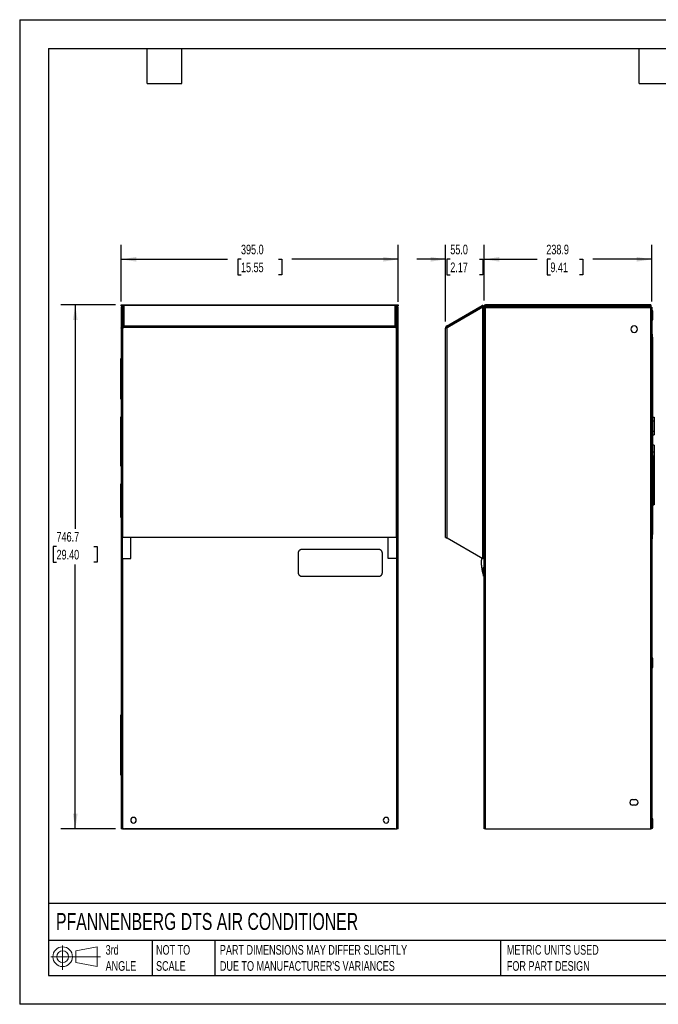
# Model space of a CAD drawing. Header units: millimetres. Extents: x 0 to 1956, y 0 to 1511.
# Tile 1 of 2: x 0 to 980, y 0 to 1511. Entities that reach past the tile are written whole.
import ezdxf

# ---------------------------------------------------------------- set-up
doc = ezdxf.new("R2010")
doc.units = ezdxf.units.MM
doc.header["$LTSCALE"] = 7
doc.layers.add('DIMENSIONS', color=140, linetype='Continuous', lineweight=25)
doc.layers.add('TEXT', color=140, linetype='Continuous', lineweight=25)
doc.styles.add('SLDTEXTSTYLE0', font='TXT', dxfattribs={"width": 0.7})
doc.dimstyles.new('SLDDIMSTYLE5', dxfattribs={"dimtxt": 15.106055, "dimasz": 23.114, "dimexe": 0, "dimexo": 0.0625, "dimgap": 3.776514, "dimtad": 0, "dimtih": 1, "dimtoh": 1, "dimdec": 1, "dimlfac": 0.928571, "dimrnd": 1e-09, "dimzin": 12, "dimdsep": 46, "dimtxsty": 'SLDTEXTSTYLE0', "dimsah": 1, "dimcen": 0.09, "dimadec": 0, "dimazin": 3, "dimtfac": 1, "dimtdec": 1, "dimtofl": 0, "dimtmove": 0, "dimatfit": 3, "dimfxl": 0, "dimfrac": 2, "dimtolj": 1, "dimtzin": 12, "dimarcsym": 0})
doc.dimstyles.new('SLDDIMSTYLE6', dxfattribs={"dimtxt": 15.106055, "dimasz": 23.114, "dimexe": 0, "dimexo": 0.0625, "dimgap": 3.776514, "dimtad": 0, "dimtih": 1, "dimtoh": 1, "dimdec": 1, "dimlfac": 0.928571, "dimrnd": 1e-09, "dimzin": 4, "dimdsep": 46, "dimtxsty": 'SLDTEXTSTYLE0', "dimsah": 1, "dimcen": 0.09, "dimadec": 0, "dimazin": 1, "dimtfac": 1, "dimtdec": 1, "dimtofl": 0, "dimtmove": 0, "dimatfit": 3, "dimfxl": 0, "dimfrac": 2, "dimtolj": 1, "dimtzin": 12, "dimarcsym": 0})
doc.dimstyles.new('SLDDIMSTYLE7', dxfattribs={"dimtxt": 15.106055, "dimasz": 23.114, "dimexe": 0, "dimexo": 0.0625, "dimgap": 3.776514, "dimtad": 0, "dimtih": 1, "dimtoh": 1, "dimdec": 1, "dimlfac": 0.928571, "dimrnd": 1e-09, "dimzin": 4, "dimdsep": 46, "dimtxsty": 'SLDTEXTSTYLE0', "dimsah": 1, "dimcen": 0.09, "dimadec": 0, "dimazin": 1, "dimtfac": 1, "dimtdec": 1, "dimtmove": 0, "dimatfit": 0, "dimfxl": 0, "dimfrac": 2, "dimtolj": 1, "dimtzin": 12, "dimarcsym": 0})

# ---------------------------------------------------------------- blocks, each defined once
blk = doc.blocks.new('Block11')
at = {"color": 7, "linetype": 'Continuous', "lineweight": 18}
for p, q in [((18.1, 37.2), (18.1, 0)), ((38.4, 29.2), (71.2, 35.2)), ((71.2, 35.2), (71.2, 5.1)), ((0, 20.2), (76.1, 20.2)), ((38.4, 11.2), (38.4, 29.2)), ((38.4, 11.2), (71.2, 5.1))]:
    blk.add_line(p, q, dxfattribs=at)
for radius in [15.1, 9]:
    blk.add_circle((18.1, 20.2), radius, dxfattribs=at)
blk = doc.blocks.new('Block12')
at = {"color": 7, "linetype": 'Continuous'}
blk.add_blockref('Block11', (0, 0), dxfattribs=at)
blk = doc.blocks.new('_D_19')
at = {"layer": 'DIMENSIONS'}
for p, q in [((147, 1073.5), (63.1, 1073.5)), ((85.3, 1073.5), (85.3, 729.9)), ((56.6, 702.5), (51.5, 702.5)), ((51.5, 702.5), (51.5, 678.5)), ((114.1, 702.5), (119.1, 702.5)), ((119.1, 702.5), (119.1, 678.5)), ((51.5, 678.5), (56.6, 678.5)), ((85.3, 269.4), (85.3, 675.1)), ((119.1, 678.5), (114.1, 678.5)), ((147, 269.4), (63.1, 269.4))]:
    blk.add_line(p, q, dxfattribs=at)
for points in [[(85.3, 1073.5), (81.8, 1050.4), (88.9, 1050.4)], [(85.3, 269.4), (88.9, 292.5), (81.8, 292.5)]]:
    blk.add_solid(points, dxfattribs=at)
at = {"layer": 'DIMENSIONS', "char_height": 14.82, "attachment_point": 1, "style": 'SLDTEXTSTYLE0'}
for s, insert in [('746.7', (56.6, 725)), ('29.40', (56.6, 697.6))]:
    blk.add_mtext(s, dxfattribs=dict(at, insert=insert))
blk = doc.blocks.new('_D_20')
at = {"layer": 'DIMENSIONS'}
for p, q in [((155.9, 1078.9), (155.9, 1165.8)), ((581.3, 1078.2), (581.3, 1165.8)), ((155.9, 1143.5), (319.3, 1143.5)), ((339.8, 1143.5), (334.7, 1143.5)), ((334.7, 1143.5), (334.7, 1119.5)), ((397.2, 1143.5), (402.3, 1143.5)), ((402.3, 1143.5), (402.3, 1119.5)), ((581.3, 1143.5), (417.7, 1143.5)), ((334.7, 1119.5), (339.8, 1119.5)), ((402.3, 1119.5), (397.2, 1119.5))]:
    blk.add_line(p, q, dxfattribs=at)
for points in [[(155.9, 1143.5), (179, 1140), (179, 1147.1)], [(581.3, 1143.5), (558.2, 1147.1), (558.2, 1140)]]:
    blk.add_solid(points, dxfattribs=at)
at = {"layer": 'DIMENSIONS', "char_height": 14.82, "attachment_point": 1, "style": 'SLDTEXTSTYLE0'}
for s, insert in [('395.0', (339.8, 1166)), ('15.55', (339.8, 1138.6))]:
    blk.add_mtext(s, dxfattribs=dict(at, insert=insert))
blk = doc.blocks.new('_D_21')
at = {"layer": 'DIMENSIONS'}
for p, q in [((654, 1048), (654, 1165.8)), ((713.2, 1080.3), (713.2, 1165.8)), ((654, 1143.5), (609.5, 1143.5)), ((661.1, 1143.5), (656, 1143.5)), ((656, 1143.5), (656, 1119.5)), ((706, 1143.5), (711.1, 1143.5)), ((711.1, 1143.5), (711.1, 1119.5)), ((713.2, 1143.5), (757.7, 1143.5)), ((656, 1119.5), (661.1, 1119.5)), ((711.1, 1119.5), (706, 1119.5))]:
    blk.add_line(p, q, dxfattribs=at)
for points in [[(654, 1143.5), (630.9, 1147.1), (630.9, 1140)], [(713.2, 1143.5), (736.4, 1140), (736.4, 1147.1)]]:
    blk.add_solid(points, dxfattribs=at)
at = {"layer": 'DIMENSIONS', "char_height": 14.82, "attachment_point": 1, "style": 'SLDTEXTSTYLE0'}
for s, insert in [('55.0', (661.1, 1166)), ('2.17', (661.1, 1138.6))]:
    blk.add_mtext(s, dxfattribs=dict(at, insert=insert))
blk = doc.blocks.new('_D_22')
at = {"layer": 'DIMENSIONS'}
for p, q in [((713.2, 1080.3), (713.2, 1165.8)), ((970.5, 1079), (970.5, 1165.8)), ((713.2, 1143.5), (794.3, 1143.5)), ((814.8, 1143.5), (809.7, 1143.5)), ((809.7, 1143.5), (809.7, 1119.5)), ((859.7, 1143.5), (864.7, 1143.5)), ((864.7, 1143.5), (864.7, 1119.5)), ((970.5, 1143.5), (880.1, 1143.5)), ((809.7, 1119.5), (814.8, 1119.5)), ((864.7, 1119.5), (859.7, 1119.5))]:
    blk.add_line(p, q, dxfattribs=at)
for points in [[(713.2, 1143.5), (736.4, 1140), (736.4, 1147.1)], [(970.5, 1143.5), (947.4, 1147.1), (947.4, 1140)]]:
    blk.add_solid(points, dxfattribs=at)
at = {"layer": 'DIMENSIONS', "char_height": 14.82, "attachment_point": 1, "style": 'SLDTEXTSTYLE0'}
for s, insert in [('238.9', (808.5, 1166)), ('9.41', (814.8, 1138.6))]:
    blk.add_mtext(s, dxfattribs=dict(at, insert=insert))

msp = doc.modelspace()

# ---------------------------------------------------------------- linework, layer by layer
at = {"color": 7, "linetype": 'Continuous'}
for p, q in [((0.02, 1511.32), (0.02, 0.02)), ((0.02, 1511.32), (1955.82, 1511.32)), ((1955.82, 0.02), (0.02, 0.02))]:
    msp.add_line(p, q, dxfattribs=at)
for p, q in [((155.89, 1072.22), (155.89, 1073.53)), ((155.89, 1073.53), (158.02, 1073.53)), ((158.02, 1073.53), (579.15, 1073.53)), ((158.02, 1073.53), (158.02, 1071.68)), ((579.15, 1071.4), (579.15, 1073.53)), ((579.15, 1073.53), (581.28, 1073.53)), ((581.28, 1073.53), (581.28, 1072.22)), ((715.38, 1073.53), (715.38, 1072.22)), ((969.15, 1073.53), (715.38, 1073.53)), ((969.15, 1073.53), (969.15, 1072.22)), ((155.87, 1069.98), (157.1, 1069.98)), ((155.87, 1069.98), (155.87, 1038.16)), ((155.89, 1072.22), (158.02, 1072.22)), ((157.1, 1069.98), (157.1, 1038.16)), ((157.64, 1069.3), (157.1, 1069.3)), ((157.64, 1070.61), (157.64, 1039.76)), ((159.72, 1072.66), (159.72, 1041.13)), ((159.72, 1072.66), (160.34, 1072.66)), ((576.02, 1072.74), (160.34, 1072.74)), ((160.34, 1072.66), (160.34, 1072.74)), ((160.34, 1072.66), (160.34, 1072.46)), ((576.02, 1072.46), (160.34, 1072.46)), ((576.02, 1072.74), (576.02, 1072.66)), ((576.02, 1072.66), (576.02, 1072.46)), ((576.02, 1072.66), (576.64, 1072.66)), ((576.64, 1041.13), (576.64, 1072.66)), ((578.53, 1071.4), (579.15, 1071.4)), ((578.72, 1039.76), (578.72, 1070.61)), ((579.15, 1072.22), (581.28, 1072.22)), ((579.15, 1069.3), (579.15, 1071.4)), ((579.26, 1069.3), (579.15, 1069.3)), ((579.15, 1056.78), (579.15, 1069.3)), ((580.49, 1069.98), (579.26, 1069.98)), ((579.26, 1069.98), (579.26, 1038.16)), ((580.49, 1069.98), (580.49, 1038.16)), ((581.28, 1069.3), (580.49, 1069.3)), ((581.28, 269.41), (581.28, 1069.3)), ((655.49, 1041.13), (710.09, 1072.66)), ((711.17, 1069.98), (656.06, 1038.16)), ((657.26, 1039.76), (710.7, 1070.61)), ((710.7, 1071.59), (710.09, 1072.66)), ((710.7, 1069.71), (710.7, 1070.61)), ((711.17, 1056.78), (711.17, 1069.98)), ((711.64, 1070.66), (711.64, 1057.38)), ((711.64, 1070.66), (712.87, 1070.66)), ((712.87, 1070.66), (712.87, 1057.38)), ((714.56, 1071.4), (713.25, 1071.4)), ((713.25, 1069.3), (713.25, 1071.4)), ((713.25, 269.41), (713.25, 1069.3)), ((715.38, 1069.3), (713.25, 1069.3)), ((714.56, 1069.3), (714.56, 1071.4)), ((969.15, 1072.22), (715.38, 1072.22)), ((715.38, 269.41), (715.38, 1069.3)), ((969.15, 1069.3), (715.38, 1069.3)), ((716.2, 1071.43), (969.15, 1071.43)), ((969.15, 1071.43), (969.15, 1069.3)), ((969.15, 1070.12), (970.51, 1070.12)), ((969.15, 269.41), (969.15, 1069.3)), ((970.51, 1070.12), (970.51, 269.41)), ((972.13, 1064.43), (970.51, 1064.43)), ((972.13, 1060.93), (970.51, 1060.93)), ((972.13, 1060.93), (972.13, 1064.43)), ((972.13, 1050.43), (972.13, 1060.93)), ((157.64, 1056.78), (157.1, 1056.78)), ((579.26, 1056.78), (578.72, 1056.78)), ((711.17, 684.17), (711.17, 1056.78)), ((711.17, 1056.78), (713.25, 1056.78)), ((712.87, 1057.38), (711.64, 1057.38)), ((970.51, 1050.43), (972.13, 1050.43)), ((155.87, 1038.16), (155.87, 715.99)), ((157.1, 1038.16), (155.87, 1038.16)), ((158.87, 1039.76), (157.64, 1039.76)), ((157.64, 1039.76), (157.64, 1037.79)), ((157.95, 1037.67), (157.95, 716.48)), ((157.95, 1037.67), (158.87, 1037.67)), ((158.87, 1041.13), (158.87, 1040.86)), ((158.87, 1041.13), (159.72, 1041.13)), ((577.48, 1040.86), (158.87, 1040.86)), ((158.87, 1040.86), (158.87, 1039.06)), ((577.48, 1039.06), (158.87, 1039.06)), ((158.87, 1039.06), (158.87, 1037.67)), ((577.48, 1041.13), (576.64, 1041.13)), ((577.48, 1041.13), (577.48, 1040.86)), ((577.48, 1040.86), (577.48, 1039.06)), ((577.48, 1039.76), (578.72, 1039.76)), ((577.48, 1039.06), (577.48, 1037.67)), ((578.41, 1037.67), (577.48, 1037.67)), ((578.41, 716.48), (578.41, 1037.67)), ((578.72, 1039.76), (578.72, 1037.79)), ((579.26, 1038.16), (580.49, 1038.16)), ((580.49, 715.99), (580.49, 1038.16)), ((655.21, 1039.06), (653.98, 1039.06)), ((653.98, 1039.06), (653.98, 1037.67)), ((653.98, 716.48), (653.98, 1037.67)), ((655.49, 1041.13), (655.02, 1040.86)), ((655.02, 1040.86), (655.64, 1039.8)), ((655.21, 1039.06), (655.21, 1038.03)), ((656.1, 1040.07), (655.49, 1041.13)), ((656.1, 1040.07), (655.64, 1039.8)), ((656.06, 715.99), (656.06, 1038.16)), ((657.26, 1039.76), (658.33, 1039.47)), ((970.51, 1028.84), (971.74, 1028.84)), ((971.74, 1023.56), (971.74, 1028.84)), ((972.13, 1023.56), (970.51, 1023.56)), ((972.13, 1020.06), (970.51, 1020.06)), ((972.13, 1023.89), (971.74, 1023.89)), ((972.13, 1023.56), (972.13, 1023.89)), ((972.13, 1020.06), (972.13, 1023.56)), ((972.13, 1009.56), (972.13, 1020.06)), ((970.51, 1009.56), (972.13, 1009.56)), ((971.74, 1009.56), (971.74, 777.05)), ((155.35, 989.32), (155.35, 991.47)), ((155.35, 991.47), (155.87, 991.47)), ((155.35, 931.16), (155.35, 989.32)), ((155.35, 989.32), (155.87, 989.32)), ((155.35, 929.01), (155.35, 931.16)), ((155.35, 931.16), (155.87, 931.16)), ((155.35, 929.01), (155.87, 929.01)), ((155.34, 899.5), (155.34, 901.65)), ((155.34, 901.65), (155.87, 901.65)), ((155.34, 828.42), (155.34, 899.5)), ((155.34, 899.5), (155.87, 899.5)), ((971.74, 901.22), (973.96, 901.22)), ((971.74, 895.84), (973.96, 895.84)), ((973.96, 901.22), (973.96, 895.84)), ((973.96, 895.84), (973.96, 879.68)), ((971.74, 879.68), (973.96, 879.68)), ((973.96, 879.68), (973.96, 874.3)), ((971.74, 874.3), (973.96, 874.3)), ((973.96, 858.15), (971.74, 858.15)), ((973.96, 847.38), (971.74, 847.38)), ((973.96, 858.15), (973.96, 847.38)), ((973.96, 847.38), (973.96, 841.72)), ((971.74, 841.72), (973.63, 841.72)), ((973.63, 841.99), (973.63, 766.61)), ((973.95, 841.99), (973.63, 841.99)), ((973.95, 841.99), (973.95, 766.61)), ((973.95, 841.72), (973.96, 841.72)), ((973.96, 841.72), (973.96, 766.88)), ((155.34, 826.27), (155.34, 828.42)), ((155.34, 828.42), (155.87, 828.42)), ((155.34, 826.27), (155.87, 826.27)), ((155.35, 796.76), (155.35, 798.92)), ((155.35, 798.92), (155.87, 798.92)), ((155.35, 749.38), (155.35, 796.76)), ((155.87, 796.76), (155.35, 796.76)), ((972.13, 777.05), (970.51, 777.05)), ((972.13, 773.55), (970.51, 773.55)), ((972.13, 773.55), (972.13, 777.05)), ((972.13, 763.05), (972.13, 773.55)), ((970.51, 763.05), (972.13, 763.05)), ((971.74, 763.05), (971.74, 721.11)), ((972.13, 766.88), (973.63, 766.88)), ((973.95, 766.61), (973.63, 766.61)), ((973.95, 766.88), (973.96, 766.88)), ((155.35, 747.22), (155.35, 749.38)), ((155.35, 749.38), (155.87, 749.38)), ((155.87, 747.22), (155.35, 747.22)), ((157.1, 715.99), (155.87, 715.99)), ((155.87, 715.99), (155.87, 684.17)), ((157.1, 715.99), (157.1, 684.17)), ((578.41, 716.48), (157.95, 716.48)), ((157.95, 684.17), (157.95, 716.48)), ((170.77, 684.17), (170.77, 716.48)), ((565.58, 684.17), (565.58, 716.48)), ((578.41, 716.48), (578.41, 684.17)), ((579.26, 715.99), (580.49, 715.99)), ((579.26, 715.99), (579.26, 684.17)), ((580.49, 715.99), (580.49, 684.17)), ((656.06, 715.99), (711.17, 684.17)), ((970.51, 721.11), (971.74, 721.11)), ((970.51, 714.27), (971.74, 714.27)), ((971.74, 714.27), (971.74, 721.11)), ((155.87, 684.17), (157.1, 684.17)), ((155.89, 684.17), (155.89, 269.41)), ((157.1, 684.17), (157.95, 684.17)), ((157.95, 684.17), (170.77, 684.17)), ((158.02, 684.17), (158.02, 269.41)), ((578.41, 684.17), (565.58, 684.17)), ((578.41, 684.17), (579.26, 684.17)), ((579.15, 269.41), (579.15, 684.17)), ((580.49, 684.17), (579.26, 684.17)), ((713.25, 684.17), (711.17, 684.17)), ((713.25, 662.49), (712.17, 662.49)), ((713.25, 657.11), (712.17, 657.11)), ((972.13, 531.36), (970.51, 531.36)), ((972.13, 527.86), (972.13, 531.36)), ((972.13, 527.86), (970.51, 527.86)), ((970.51, 517.36), (972.13, 517.36)), ((970.51, 517.19), (972.13, 517.19)), ((972.13, 517.36), (972.13, 527.86)), ((972.13, 517.19), (972.13, 517.36)), ((155.89, 444.09), (155.35, 444.09)), ((155.35, 438.71), (155.35, 444.09)), ((155.89, 438.71), (155.35, 438.71)), ((155.35, 356.86), (155.35, 438.71)), ((155.35, 351.48), (155.35, 356.86)), ((155.89, 356.86), (155.35, 356.86)), ((155.89, 351.48), (155.35, 351.48)), ((940.95, 314.17), (945.22, 314.17)), ((945.22, 305.64), (940.95, 305.64)), ((972.13, 284.84), (970.51, 284.84)), ((972.13, 277.84), (970.51, 277.84)), ((972.13, 277.84), (972.13, 284.84)), ((972.13, 270.84), (972.13, 277.84)), ((158.02, 269.41), (155.89, 269.41)), ((158.02, 269.41), (579.15, 269.41)), ((158.82, 269.41), (158.82, 269.41)), ((159.8, 269.41), (158.82, 269.41)), ((159.8, 269.41), (159.8, 269.41)), ((159.8, 269.41), (160.88, 269.41)), ((576.57, 269.41), (160.88, 269.41)), ((160.88, 269.41), (160.88, 269.41)), ((576.57, 269.41), (577.65, 269.41)), ((576.57, 269.41), (576.57, 269.41)), ((577.65, 269.41), (578.63, 269.41)), ((577.65, 269.41), (577.65, 269.41)), ((578.63, 269.41), (578.63, 269.41)), ((581.28, 269.41), (579.15, 269.41)), ((715.38, 269.41), (713.25, 269.41)), ((715.38, 269.41), (969.15, 269.41)), ((718.38, 269.41), (718.38, 269.41)), ((718.38, 269.41), (968.45, 269.41)), ((970.51, 269.41), (968.45, 269.41)), ((968.45, 269.41), (968.45, 269.41)), ((970.51, 270.84), (972.13, 270.84))]:
    msp.add_line(p, q)
for centre, radius, start, end in [((715.38, 1071.4), 2.13, 90, 180), ((710.79, 1070.66), 2.08, 0, 109.13666), ((710.79, 1070.66), 0.848, 0, 100.83804), ((715.38, 1071.4), 0.821, 90, 180), ((656.06, 1039.06), 2.08, 120, 180), ((656.06, 1039.06), 0.848, 120, 180), ((943.3, 1036.34), 5.13, 0, 180), ((943.3, 1036.34), 5.13, 180, 0), ((940.95, 309.91), 4.27, 90, 180), ((940.95, 309.91), 4.27, 180, 270), ((945.22, 309.91), 4.27, 270, 90), ((174.74, 282.55), 4.31, 0, 180), ((174.74, 282.55), 4.31, 180, 0), ((562.43, 282.55), 4.31, 0, 180), ((562.43, 282.55), 4.31, 180, 0)]:
    msp.add_arc(centre, radius, start, end)
for points, knots in [([(158.02, 1071.43), (157.74, 1071.4), (157.18, 1071.33), (156.5, 1070.84), (156.09, 1070.34), (156.04, 1070.03), (156.03, 1069.98)], [0, 0, 0, 0, 0.3159389, 0.6318778, 0.9478167, 1, 1, 1, 1]), ([(157.64, 1070.02), (157.57, 1069.98), (157.41, 1069.88), (157.24, 1069.62), (157.21, 1069.41), (157.2, 1069.3)], [0, 0, 0, 0, 0.27529362, 0.63764681, 1, 1, 1, 1]), ([(159.72, 1072.66), (159.45, 1072.64), (159.18, 1072.57), (158.68, 1072.35), (158.44, 1072.2), (158.06, 1071.82), (157.91, 1071.6), (157.7, 1071.13), (157.64, 1070.87), (157.64, 1070.61)], [0, 0, 0, 0, 0.25, 0.25, 0.5, 0.5, 0.75, 0.75, 1, 1, 1, 1]), ([(578.72, 1070.61), (578.72, 1070.87), (578.66, 1071.13), (578.45, 1071.6), (578.3, 1071.82), (577.91, 1072.2), (577.68, 1072.35), (577.18, 1072.57), (576.91, 1072.64), (576.64, 1072.66)], [0, 0, 0, 0, 0.25, 0.25, 0.5, 0.5, 0.75, 0.75, 1, 1, 1, 1]), ([(581.28, 1069.3), (581.28, 1069.58), (581.22, 1069.86), (581.01, 1070.37), (580.85, 1070.61), (580.46, 1071), (580.22, 1071.16), (579.71, 1071.37), (579.43, 1071.43), (579.15, 1071.43)], [0, 0, 0, 0, 0.25, 0.25, 0.5, 0.5, 0.75, 0.75, 1, 1, 1, 1]), ([(579.58, 1069.98), (579.54, 1070.01), (579.42, 1070.1), (579.26, 1070.11), (579.15, 1070.12)], [0, 0, 0, 0, 0.3056494, 1, 1, 1, 1]), ([(710.7, 1070.61), (710.6, 1070.87), (710.5, 1071.13), (710.32, 1071.6), (710.24, 1071.82), (710.12, 1072.2), (710.08, 1072.35), (710.04, 1072.57), (710.05, 1072.64), (710.09, 1072.66)], [0, 0, 0, 0, 0.25, 0.25, 0.5, 0.5, 0.75, 0.75, 1, 1, 1, 1]), ([(710.7, 1071.59), (710.63, 1071.55), (710.61, 1071.43), (710.62, 1071.08), (710.66, 1070.85), (710.7, 1070.61)], [0, 0, 0, 0, 0.5, 0.5, 1, 1, 1, 1]), ([(715.38, 1069.3), (715.45, 1069.58), (715.51, 1069.86), (715.65, 1070.37), (715.72, 1070.61), (715.86, 1071), (715.92, 1071.16), (716.06, 1071.37), (716.13, 1071.43), (716.2, 1071.43)], [0, 0, 0, 0, 0.25, 0.25, 0.5, 0.5, 0.75, 0.75, 1, 1, 1, 1]), ([(157.95, 1037.67), (157.67, 1037.71), (157.4, 1037.75), (156.9, 1037.84), (156.67, 1037.88), (156.28, 1037.96), (156.13, 1038), (155.92, 1038.08), (155.87, 1038.12), (155.87, 1038.16)], [0, 0, 0, 0, 0.25, 0.25, 0.5, 0.5, 0.75, 0.75, 1, 1, 1, 1]), ([(157.1, 1038.16), (157.1, 1038.08), (157.19, 1038), (157.5, 1037.84), (157.72, 1037.75), (157.95, 1037.67)], [0, 0, 0, 0, 0.5, 0.5, 1, 1, 1, 1]), ([(159.72, 1041.13), (159.45, 1041.17), (159.18, 1041.16), (158.68, 1041.05), (158.44, 1040.95), (158.06, 1040.69), (157.91, 1040.52), (157.7, 1040.16), (157.64, 1039.96), (157.64, 1039.76)], [0, 0, 0, 0, 0.25, 0.25, 0.5, 0.5, 0.75, 0.75, 1, 1, 1, 1]), ([(578.72, 1039.76), (578.72, 1039.96), (578.66, 1040.16), (578.45, 1040.52), (578.3, 1040.69), (577.91, 1040.95), (577.68, 1041.05), (577.18, 1041.16), (576.91, 1041.17), (576.64, 1041.13)], [0, 0, 0, 0, 0.25, 0.25, 0.5, 0.5, 0.75, 0.75, 1, 1, 1, 1]), ([(580.49, 1038.16), (580.49, 1038.12), (580.44, 1038.08), (580.23, 1038), (580.08, 1037.96), (579.69, 1037.88), (579.46, 1037.84), (578.96, 1037.75), (578.69, 1037.71), (578.41, 1037.67)], [0, 0, 0, 0, 0.25, 0.25, 0.5, 0.5, 0.75, 0.75, 1, 1, 1, 1]), ([(578.41, 1037.67), (578.64, 1037.75), (578.86, 1037.84), (579.17, 1038), (579.26, 1038.08), (579.26, 1038.16)], [0, 0, 0, 0, 0.5, 0.5, 1, 1, 1, 1]), ([(656.06, 1038.16), (655.79, 1038.12), (655.52, 1038.08), (655.01, 1038), (654.78, 1037.96), (654.4, 1037.88), (654.24, 1037.84), (654.03, 1037.75), (653.98, 1037.71), (653.98, 1037.67)], [0, 0, 0, 0, 0.25, 0.25, 0.5, 0.5, 0.75, 0.75, 1, 1, 1, 1]), ([(657.26, 1039.76), (657.06, 1039.96), (656.87, 1040.16), (656.49, 1040.52), (656.32, 1040.69), (656, 1040.95), (655.86, 1041.05), (655.64, 1041.16), (655.55, 1041.17), (655.49, 1041.13)], [0, 0, 0, 0, 0.25, 0.25, 0.5, 0.5, 0.75, 0.75, 1, 1, 1, 1]), ([(657.26, 1039.76), (657.03, 1039.88), (656.79, 1040), (656.39, 1040.13), (656.22, 1040.14), (656.1, 1040.07)], [0, 0, 0, 0, 0.5, 0.5, 1, 1, 1, 1]), ([(155.87, 715.99), (155.87, 716.03), (155.92, 716.07), (156.13, 716.15), (156.28, 716.19), (156.67, 716.27), (156.9, 716.31), (157.4, 716.4), (157.67, 716.44), (157.95, 716.48)], [0, 0, 0, 0, 0.25, 0.25, 0.5, 0.5, 0.75, 0.75, 1, 1, 1, 1]), ([(157.95, 716.48), (157.72, 716.4), (157.5, 716.31), (157.19, 716.15), (157.1, 716.07), (157.1, 715.99)], [0, 0, 0, 0, 0.5, 0.5, 1, 1, 1, 1]), ([(578.41, 716.48), (578.69, 716.44), (578.96, 716.4), (579.46, 716.31), (579.69, 716.27), (580.08, 716.19), (580.23, 716.15), (580.44, 716.07), (580.49, 716.03), (580.49, 715.99)], [0, 0, 0, 0, 0.25, 0.25, 0.5, 0.5, 0.75, 0.75, 1, 1, 1, 1]), ([(579.26, 715.99), (579.26, 716.07), (579.17, 716.15), (578.86, 716.31), (578.64, 716.4), (578.41, 716.48)], [0, 0, 0, 0, 0.5, 0.5, 1, 1, 1, 1]), ([(653.98, 716.48), (653.98, 716.44), (654.03, 716.4), (654.24, 716.31), (654.4, 716.27), (654.78, 716.19), (655.01, 716.15), (655.52, 716.07), (655.79, 716.03), (656.06, 715.99)], [0, 0, 0, 0, 0.25, 0.25, 0.5, 0.5, 0.75, 0.75, 1, 1, 1, 1]), ([(432.99, 698.03), (432.91, 698.03), (432.75, 698.03), (432.52, 698.01), (432.28, 697.99), (432.05, 697.95), (431.83, 697.91), (431.6, 697.85), (431.37, 697.78), (431.15, 697.71), (430.78, 697.56), (430.28, 697.32), (429.7, 696.93), (429.08, 696.39), (428.48, 695.66), (428.08, 694.9), (427.86, 694.31), (427.74, 693.9), (427.66, 693.49), (427.61, 693.07), (427.6, 692.79), (427.6, 692.64)], [0, 0, 0, 0, 0.0278007, 0.0554739, 0.0830717, 0.1106483, 0.1382589, 0.165959, 0.1938045, 0.2218507, 0.2501525, 0.3341053, 0.4170398, 0.5001256, 0.6250024, 0.7498922, 0.8001387, 0.849934, 0.8996159, 0.949526, 1, 1, 1, 1]), ([(551.45, 698.03), (551.36, 698.03), (551.16, 698.03), (550.85, 698.03), (550.5, 698.03), (550.15, 698.03), (549.8, 698.03), (549.45, 698.03), (549.1, 698.03), (548.75, 698.03), (548.4, 698.03), (548.06, 698.03), (547.12, 698.03), (544.33, 698.03), (539.68, 698.03), (533.75, 698.03), (528.86, 698.03), (525.84, 698.03), (524.67, 698.03), (524.32, 698.03), (523.97, 698.03), (523.63, 698.03), (523.28, 698.03), (522.93, 698.03), (522.58, 698.03), (522.23, 698.03), (521.88, 698.03), (521.53, 698.03), (519.55, 698.03), (515.72, 698.03), (510.01, 698.03), (504.08, 698.03), (498.15, 698.03), (492.22, 698.03), (486.28, 698.03), (480.35, 698.03), (474.42, 698.03), (468.6, 698.03), (464.65, 698.03), (462.55, 698.03), (462.2, 698.03), (461.85, 698.03), (461.5, 698.03), (461.16, 698.03), (460.81, 698.03), (460.46, 698.03), (460.11, 698.03), (459.76, 698.03), (459.41, 698.03), (458.36, 698.03), (455.46, 698.03), (450.69, 698.03), (444.75, 698.03), (439.87, 698.03), (436.84, 698.03), (435.68, 698.03), (435.33, 698.03), (434.98, 698.03), (434.63, 698.03), (434.28, 698.03), (433.93, 698.03), (433.59, 698.03), (433.27, 698.03), (433.07, 698.03), (432.99, 698.03)], [-0.11, -0.11, -0.11, -0.11, -0.10976685, -0.10944279, -0.10911872, -0.10879466, -0.1084706, -0.10814653, -0.10782247, -0.1074984, -0.10717434, -0.10685027, -0.10652621, -0.10458183, -0.09907273, -0.09356364, -0.08805455, -0.08546204, -0.08513798, -0.08481391, -0.08448985, -0.08416578, -0.08384172, -0.08351765, -0.08319359, -0.08286953, -0.08254546, -0.0822214, -0.08189733, -0.07703637, -0.07152728, -0.06601819, -0.0605091, -0.05500001, -0.04949092, -0.04398183, -0.03847273, -0.03296364, -0.02777862, -0.02745455, -0.02713049, -0.02680642, -0.02648236, -0.0261583, -0.02583423, -0.02551017, -0.0251861, -0.02486204, -0.02453798, -0.02421391, -0.02194546, -0.01643637, -0.01092728, -0.00541819, -0.00282568, -0.00250161, -0.00217755, -0.00185348, -0.00152942, -0.00120535, -0.00088129, -0.00055723, -0.00023316, -0.00000001, -0.00000001, -0.00000001, -0.00000001]), ([(556.83, 692.64), (556.83, 692.72), (556.83, 692.88), (556.81, 693.12), (556.79, 693.35), (556.75, 693.58), (556.71, 693.81), (556.65, 694.04), (556.59, 694.26), (556.51, 694.49), (556.32, 694.96), (555.95, 695.66), (555.28, 696.48), (554.46, 697.15), (553.71, 697.55), (553.11, 697.77), (552.7, 697.89), (552.29, 697.97), (551.87, 698.02), (551.59, 698.03), (551.45, 698.03)], [0, 0, 0, 0, 0.0280305, 0.0558858, 0.0836158, 0.1112708, 0.1389018, 0.1665594, 0.1942946, 0.222158, 0.2502004, 0.3750754, 0.5000222, 0.6247575, 0.7498486, 0.800687, 0.8507899, 0.9004927, 0.9501253, 1, 1, 1, 1]), ([(427.6, 692.64), (427.6, 692.63), (427.6, 692.24), (427.6, 691.6), (427.6, 690.35), (427.6, 688.95), (427.6, 687.77), (427.6, 687.18), (427.6, 687.07), (427.6, 686.74), (427.6, 686.08), (427.6, 684.82), (427.6, 683.2), (427.6, 681.33), (427.6, 679.45), (427.6, 677.57), (427.6, 675.69), (427.6, 673.81), (427.6, 671.93), (427.6, 670.05), (427.6, 668.62), (427.6, 667.77), (427.6, 667.51), (427.6, 667.4), (427.6, 667), (427.6, 666), (427.6, 664.42), (427.6, 663.15), (427.6, 662.51), (427.6, 662.49)], [-0.028000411, -0.028000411, -0.028000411, -0.028000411, -0.027956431, -0.026930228, -0.026211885, -0.02446734, -0.023030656, -0.022928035, -0.022825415, -0.022722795, -0.022004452, -0.020978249, -0.019233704, -0.017489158, -0.015744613, -0.014000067, -0.012255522, -0.010510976, -0.008766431, -0.007021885, -0.00527734, -0.004764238, -0.004661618, -0.004558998, -0.004456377, -0.003532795, -0.001788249, -0.000043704, 0.000000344, 0.000000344, 0.000000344, 0.000000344]), ([(556.83, 662.49), (556.83, 662.51), (556.83, 663.15), (556.83, 664.42), (556.83, 666), (556.83, 667), (556.83, 667.4), (556.83, 667.51), (556.83, 667.77), (556.83, 668.62), (556.83, 670.05), (556.83, 671.93), (556.83, 673.81), (556.83, 675.69), (556.83, 677.57), (556.83, 679.45), (556.83, 681.33), (556.83, 683.2), (556.83, 684.82), (556.83, 686.08), (556.83, 686.74), (556.83, 687.07), (556.83, 687.18), (556.83, 687.77), (556.83, 688.95), (556.83, 690.35), (556.83, 691.6), (556.83, 692.25), (556.83, 692.63), (556.83, 692.64)], [-0.028000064, -0.028000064, -0.028000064, -0.028000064, -0.027956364, -0.026211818, -0.024467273, -0.02354369, -0.02344107, -0.023338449, -0.023235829, -0.022722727, -0.020978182, -0.019233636, -0.017489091, -0.015744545, -0.014, -0.012255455, -0.010510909, -0.008766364, -0.007021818, -0.005995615, -0.005277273, -0.005174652, -0.005072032, -0.004969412, -0.003532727, -0.001788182, -0.00106984, -0.000043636, -0.000000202, -0.000000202, -0.000000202, -0.000000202]), ([(709.2, 685.31), (709.16, 685.06), (708.99, 684.05), (708.79, 682.15), (708.58, 679.03), (708.61, 675.43), (708.94, 671.8), (709.3, 669.26), (709.63, 667.36), (709.86, 666.15), (710.03, 665.32), (710.15, 664.78), (710.24, 664.33), (710.32, 663.97), (710.41, 663.61), (710.46, 663.4), (710.51, 663.2), (710.55, 663.04), (710.58, 662.93), (710.61, 662.81), (710.65, 662.64), (710.75, 662.31), (710.9, 661.79), (711.1, 661.17), (711.31, 660.47), (711.53, 659.69), (711.73, 658.92), (711.91, 658.28), (712.08, 657.8), (712.19, 657.45), (712.17, 657.22), (712.16, 657.11)], [0, 0, 0, 0, 0.0104171, 0.0419827, 0.0762549, 0.1378508, 0.1902286, 0.2381497, 0.2835931, 0.3360764, 0.3587973, 0.3827562, 0.4079869, 0.4291166, 0.4348142, 0.4393874, 0.443059, 0.4446871, 0.4462655, 0.4478746, 0.4495901, 0.453567, 0.4646684, 0.4873576, 0.5196764, 0.5617946, 0.6252928, 0.702985, 0.7950447, 0.9016292, 1, 1, 1, 1]), ([(712.17, 662.49), (712.17, 662.51), (712.17, 663.15), (712.17, 664.42), (712.17, 666), (712.17, 667), (712.17, 667.4), (712.17, 667.51), (712.17, 667.77), (712.17, 668.62), (712.17, 669.73), (712.17, 670.66), (712.17, 670.97)], [-0.0280000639, -0.0280000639, -0.0280000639, -0.0280000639, -0.0279563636, -0.0262118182, -0.0244672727, -0.0235436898, -0.0234410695, -0.0233384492, -0.0232358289, -0.0227227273, -0.0209781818, -0.0201301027, -0.0201301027, -0.0201301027, -0.0201301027]), ([(427.6, 662.49), (427.6, 662.41), (427.6, 662.25), (427.62, 662.02), (427.64, 661.79), (427.68, 661.56), (427.73, 661.33), (427.78, 661.1), (427.85, 660.87), (427.92, 660.65), (428.11, 660.18), (428.48, 659.48), (429.15, 658.66), (429.98, 657.99), (430.77, 657.56), (431.45, 657.32), (431.98, 657.19), (432.49, 657.12), (432.82, 657.11), (432.99, 657.11)], [0, 0, 0, 0, 0.0279433, 0.0557461, 0.0834568, 0.1111222, 0.1387864, 0.1664903, 0.1942713, 0.2221633, 0.2502057, 0.3745608, 0.5000201, 0.6242759, 0.7497831, 0.817803, 0.8816068, 0.9420796, 1, 1, 1, 1]), ([(432.99, 657.11), (433.29, 657.1), (433.6, 657.1), (434.22, 657.1), (434.53, 657.09), (435.45, 657.09), (436.07, 657.09), (437.92, 657.1), (439.16, 657.11), (441.62, 657.11), (442.86, 657.11), (445.33, 657.1), (446.56, 657.1), (449.03, 657.1), (450.26, 657.1), (452.73, 657.1), (453.96, 657.1), (457.66, 657.1), (460.13, 657.1), (467.54, 657.1), (472.47, 657.1), (482.34, 657.1), (487.28, 657.1), (502.09, 657.1), (511.96, 657.1), (526.77, 657.1), (531.7, 657.1), (539.11, 657.1), (541.58, 657.11), (545.28, 657.11), (546.51, 657.1), (548.36, 657.1), (548.98, 657.1), (549.9, 657.1), (550.21, 657.1), (550.83, 657.1), (551.14, 657.1), (551.45, 657.11)], [0, 0, 0, 0, 0.0078125, 0.0078125, 0.015625, 0.015625, 0.03125, 0.03125, 0.0625, 0.0625, 0.09375, 0.09375, 0.125, 0.125, 0.15625, 0.15625, 0.1875, 0.1875, 0.25, 0.25, 0.375, 0.375, 0.5, 0.5, 0.75, 0.75, 0.875, 0.875, 0.9375, 0.9375, 0.96875, 0.96875, 0.984375, 0.984375, 0.9921875, 0.9921875, 1, 1, 1, 1]), ([(551.45, 657.11), (551.52, 657.11), (551.68, 657.11), (551.91, 657.13), (552.14, 657.15), (552.37, 657.18), (552.6, 657.23), (552.83, 657.28), (553.06, 657.35), (553.28, 657.43), (553.76, 657.61), (554.46, 657.98), (555.28, 658.66), (555.95, 659.48), (556.35, 660.23), (556.57, 660.83), (556.69, 661.23), (556.77, 661.65), (556.82, 662.07), (556.83, 662.35), (556.83, 662.49)], [0, 0, 0, 0, 0.0275908, 0.0551081, 0.0826018, 0.1101244, 0.1377314, 0.1654817, 0.1934347, 0.2216486, 0.2501832, 0.3752911, 0.5000182, 0.6247962, 0.7498426, 0.8001208, 0.849985, 0.8997302, 0.9496429, 1, 1, 1, 1]), ([(712.17, 657.11), (712.17, 657.11), (712.18, 657.11), (712.18, 657.13), (712.18, 657.15), (712.18, 657.18), (712.18, 657.23), (712.18, 657.28), (712.17, 657.35), (712.17, 657.43), (712.17, 657.61), (712.17, 657.98), (712.17, 658.66), (712.17, 659.48), (712.17, 660.23), (712.17, 660.83), (712.17, 661.23), (712.17, 661.65), (712.17, 662.07), (712.17, 662.35), (712.17, 662.49)], [0, 0, 0, 0, 0.0275908, 0.0551081, 0.0826018, 0.1101244, 0.1377314, 0.1654817, 0.1934347, 0.2216486, 0.2501832, 0.3752911, 0.5000182, 0.6247962, 0.7498426, 0.8001208, 0.849985, 0.8997302, 0.9496429, 1, 1, 1, 1])]:
    msp.add_open_spline(points, degree=3, knots=knots)
at = {"layer": 'TEXT'}
for p, q in [((44.45, 1466.85), (1911.35, 1466.85)), ((44.45, 1466.85), (44.45, 44.45)), ((195.58, 1413.51), (195.58, 1466.85)), ((248.92, 1413.51), (248.92, 1466.85)), ((951.23, 1413.51), (951.23, 1466.85)), ((195.58, 1413.51), (248.92, 1413.51)), ((951.23, 1413.51), (1004.57, 1413.51)), ((1911.35, 154.88), (44.45, 154.88)), ((1911.35, 97.79), (44.45, 97.79)), ((203.31, 97.79), (203.31, 44.45)), ((299.86, 97.79), (299.86, 44.45)), ((738.39, 97.79), (738.39, 44.45)), ((44.45, 44.45), (1911.35, 44.45))]:
    msp.add_line(p, q, dxfattribs=at)

# ---------------------------------------------------------------- block references
msp.add_blockref('Block12', (47.87, 52.88), dxfattribs=at)

# ---------------------------------------------------------------- texts
at = {"layer": 'TEXT', "attachment_point": 1, "style": 'SLDTEXTSTYLE0'}
for s, insert, char_height in [('PFANNENBERG DTS AIR CONDITIONER', (55.76, 140.16), 25.9292), ('3rd^JANGLE', (131.95, 90.98), 14.817), ('NOT TO^JSCALE', (209.35, 90.98), 14.8167), ("PART DIMENSIONS MAY DIFFER SLIGHTLY ^JDUE TO MANUFACTURER'S VARIANCES", (307.39, 90.98), 14.8167), ('METRIC UNITS USED ^JFOR PART DESIGN', (747.98, 90.98), 14.8167)]:
    msp.add_mtext(s, dxfattribs=dict(at, insert=insert, char_height=char_height))

# ---------------------------------------------------------------- dimensions: what is measured, and where the dimension line sits
at = {"layer": 'DIMENSIONS'}
for base, p1, p2, dimstyle, picture, middle in [((581.28, 1143.53), (155.87, 1069.98), (581.28, 1069.3), 'SLDDIMSTYLE6', '_D_20', (368.52, 1143.53)), ((653.98, 1143.53), (713.25, 1071.4), (653.98, 1039.06), 'SLDDIMSTYLE7', '_D_21', (683.55, 1143.53)), ((970.51, 1143.53), (713.25, 1071.4), (970.51, 1070.12), 'SLDDIMSTYLE5', '_D_22', (837.23, 1143.53))]:
    dim = msp.add_linear_dim(base=base, p1=p1, p2=p2, dimstyle=dimstyle, dxfattribs=at)
    dim.commit()
    dim.dimension.update_dxf_attribs({"geometry": picture, "text_midpoint": middle, "dimtype": 160})
dim = msp.add_linear_dim(base=(85.34, 1073.53), p1=(155.89, 269.41), p2=(155.89, 1073.53), angle=90, dimstyle='SLDDIMSTYLE5', dxfattribs=at)
dim.commit()
dim.dimension.update_dxf_attribs({"geometry": '_D_19', "text_midpoint": (85.34, 702.51), "dimtype": 160})

doc.saveas('drawing.dxf')
